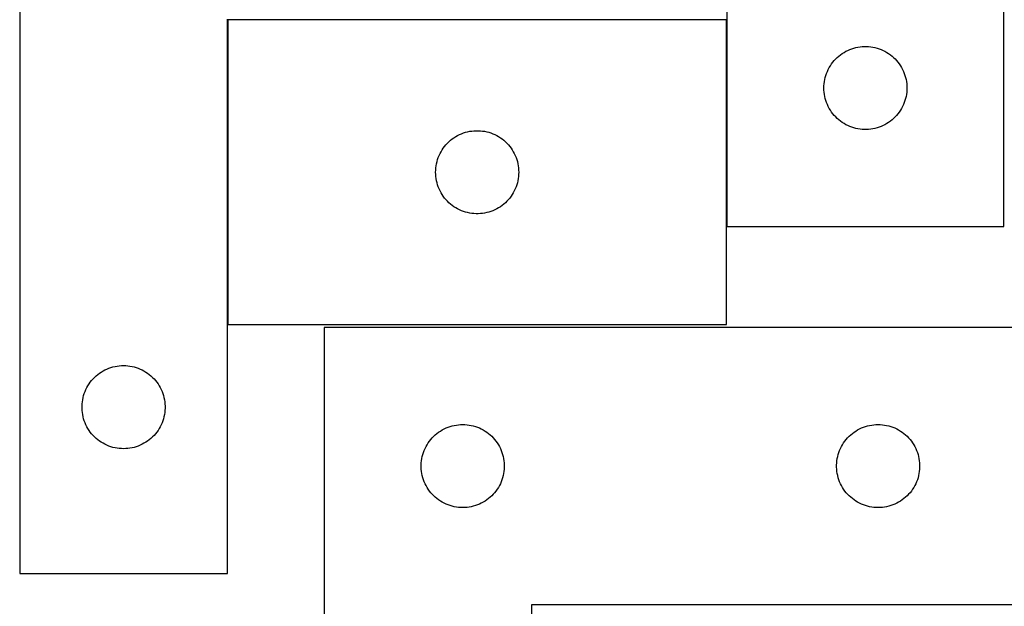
# Model space of a CAD drawing. Header units: millimetres. Extents: x 7 to 1493, y 7 to 2993.
# Tile 7 of 15: x 7 to 362, y 2606 to 2818. Entities that reach past the tile are written whole.
import ezdxf

# ---------------------------------------------------------------- set-up
doc = ezdxf.new("R2010")
doc.units = ezdxf.units.MM
doc.layers.add('COMMON', color=5, linetype='CONTINUOUS', true_color=0x0000ff)
doc.layers.add('CUT', color=7, linetype='CONTINUOUS', true_color=0x000000)

msp = doc.modelspace()

# ---------------------------------------------------------------- linework, layer by layer
at = {"layer": 'COMMON'}
for p, q in [((81.882847, 2817.998747), (81.882847, 2707.998747)), ((262.082849, 2743.398749), (262.082849, 2817.998747))]:
    msp.add_line(p, q, dxfattribs=at)
at = {"layer": 'CUT'}
for p, q in [((362.182849, 2743.398749), (362.182849, 2993.398749)), ((6.782847, 2918.198748), (6.782847, 2618.198748)), ((262.182849, 2918.398749), (262.182849, 2743.398749)), ((81.782847, 2618.198748), (81.782847, 2818.198748)), ((261.982848, 2817.998747), (81.982848, 2817.998747)), ((81.982848, 2817.998747), (81.982848, 2707.998747)), ((261.982848, 2707.998747), (261.982848, 2817.998747)), ((302.573951, 2804.916956), (303.179635, 2805.396338)), ((303.179635, 2805.396338), (303.809193, 2805.843905)), ((303.809193, 2805.843905), (304.460957, 2806.258469)), ((304.460957, 2806.258469), (305.133198, 2806.638931)), ((305.133198, 2806.638931), (305.824133, 2806.984283)), ((305.824133, 2806.984283), (306.53193, 2807.293609)), ((306.53193, 2807.293609), (307.254713, 2807.566088)), ((307.254713, 2807.566088), (307.990564, 2807.800997)), ((307.990564, 2807.800997), (308.737533, 2807.997715)), ((308.737533, 2807.997715), (309.493637, 2808.155719)), ((309.493637, 2808.155719), (310.256873, 2808.274589)), ((310.256873, 2808.274589), (311.025217, 2808.354012)), ((311.025217, 2808.354012), (311.79663, 2808.393776)), ((311.79663, 2808.393776), (312.569067, 2808.393776)), ((312.569067, 2808.393776), (313.340481, 2808.354012)), ((313.340481, 2808.354012), (314.108824, 2808.274589)), ((314.108824, 2808.274589), (314.87206, 2808.155719)), ((314.87206, 2808.155719), (315.628165, 2807.997715)), ((315.628165, 2807.997715), (316.375133, 2807.800997)), ((316.375133, 2807.800997), (317.110985, 2807.566088)), ((317.110985, 2807.566088), (317.833767, 2807.293609)), ((317.833767, 2807.293609), (318.541565, 2806.984283)), ((318.541565, 2806.984283), (319.2325, 2806.638931)), ((319.2325, 2806.638931), (319.904741, 2806.258469)), ((319.904741, 2806.258469), (320.556505, 2805.843905)), ((320.556505, 2805.843905), (321.186063, 2805.396338)), ((321.186063, 2805.396338), (321.791746, 2804.916956)), ((299.526215, 2801.449192), (299.957424, 2802.090066)), ((299.957424, 2802.090066), (300.421052, 2802.707892)), ((300.421052, 2802.707892), (300.91587, 2803.301031)), ((300.91587, 2803.301031), (301.440566, 2803.867912)), ((301.440566, 2803.867912), (301.993749, 2804.40703)), ((301.993749, 2804.40703), (302.573951, 2804.916956)), ((321.791746, 2804.916956), (322.371949, 2804.40703)), ((322.371949, 2804.40703), (322.925132, 2803.867912)), ((322.925132, 2803.867912), (323.449828, 2803.301031)), ((323.449828, 2803.301031), (323.944646, 2802.707892)), ((323.944646, 2802.707892), (324.408274, 2802.090066)), ((324.408274, 2802.090066), (324.839482, 2801.449192)), ((297.893318, 2797.960472), (298.147097, 2798.690031)), ((298.147097, 2798.690031), (298.438095, 2799.405558)), ((298.438095, 2799.405558), (298.765543, 2800.105156)), ((298.765543, 2800.105156), (299.12857, 2800.78697)), ((299.12857, 2800.78697), (299.526215, 2801.449192)), ((324.839482, 2801.449192), (325.237127, 2800.78697)), ((325.237127, 2800.78697), (325.600155, 2800.105156)), ((325.600155, 2800.105156), (325.927602, 2799.405558)), ((325.927602, 2799.405558), (326.218601, 2798.690031)), ((326.218601, 2798.690031), (326.47238, 2797.960472)), ((297.202737, 2794.170931), (297.262351, 2794.941064)), ((297.262351, 2794.941064), (297.36153, 2795.707108)), ((297.36153, 2795.707108), (297.500014, 2796.46703)), ((297.500014, 2796.46703), (297.677433, 2797.218816)), ((297.677433, 2797.218816), (297.893318, 2797.960472)), ((326.47238, 2797.960472), (326.688265, 2797.218816)), ((326.688265, 2797.218816), (326.865684, 2796.46703)), ((326.865684, 2796.46703), (327.004167, 2795.707108)), ((327.004167, 2795.707108), (327.103347, 2794.941064)), ((327.103347, 2794.941064), (327.16296, 2794.170931)), ((297.182849, 2793.398749), (297.202737, 2794.170931)), ((297.202737, 2792.626568), (297.182849, 2793.398749)), ((297.262351, 2791.856434), (297.202737, 2792.626568)), ((297.36153, 2791.090391), (297.262351, 2791.856434)), ((327.103347, 2791.856434), (327.004167, 2791.090391)), ((327.16296, 2792.626568), (327.103347, 2791.856434)), ((327.16296, 2794.170931), (327.182849, 2793.398749)), ((327.182849, 2793.398749), (327.16296, 2792.626568)), ((297.500014, 2790.330468), (297.36153, 2791.090391)), ((297.677433, 2789.578683), (297.500014, 2790.330468)), ((297.893318, 2788.837027), (297.677433, 2789.578683)), ((298.147097, 2788.107468), (297.893318, 2788.837027)), ((298.438095, 2787.391941), (298.147097, 2788.107468)), ((326.218601, 2788.107468), (325.927602, 2787.391941)), ((326.47238, 2788.837027), (326.218601, 2788.107468)), ((326.688265, 2789.578683), (326.47238, 2788.837027)), ((326.865684, 2790.330468), (326.688265, 2789.578683)), ((327.004167, 2791.090391), (326.865684, 2790.330468)), ((298.765543, 2786.692342), (298.438095, 2787.391941)), ((299.12857, 2786.010528), (298.765543, 2786.692342)), ((299.526215, 2785.348306), (299.12857, 2786.010528)), ((299.957424, 2784.707433), (299.526215, 2785.348306)), ((300.421052, 2784.089607), (299.957424, 2784.707433)), ((300.91587, 2783.496467), (300.421052, 2784.089607)), ((323.944646, 2784.089607), (323.449828, 2783.496467)), ((324.408274, 2784.707433), (323.944646, 2784.089607)), ((324.839482, 2785.348306), (324.408274, 2784.707433)), ((325.237127, 2786.010528), (324.839482, 2785.348306)), ((325.600155, 2786.692342), (325.237127, 2786.010528)), ((325.927602, 2787.391941), (325.600155, 2786.692342)), ((301.440566, 2782.929587), (300.91587, 2783.496467)), ((301.993749, 2782.390469), (301.440566, 2782.929587)), ((302.573951, 2781.880543), (301.993749, 2782.390469)), ((303.179635, 2781.401161), (302.573951, 2781.880543)), ((303.809193, 2780.953594), (303.179635, 2781.401161)), ((304.460957, 2780.53903), (303.809193, 2780.953594)), ((305.133198, 2780.158567), (304.460957, 2780.53903)), ((319.904741, 2780.53903), (319.2325, 2780.158567)), ((320.556505, 2780.953594), (319.904741, 2780.53903)), ((321.186063, 2781.401161), (320.556505, 2780.953594)), ((321.791746, 2781.880543), (321.186063, 2781.401161)), ((322.371949, 2782.390469), (321.791746, 2781.880543)), ((322.925132, 2782.929587), (322.371949, 2782.390469)), ((323.449828, 2783.496467), (322.925132, 2782.929587)), ((165.624132, 2776.584281), (166.331929, 2776.893607)), ((166.331929, 2776.893607), (167.054712, 2777.166086)), ((167.054712, 2777.166086), (167.790563, 2777.400995)), ((167.790563, 2777.400995), (168.537532, 2777.597713)), ((168.537532, 2777.597713), (169.293636, 2777.755717)), ((169.293636, 2777.755717), (170.056872, 2777.874587)), ((170.056872, 2777.874587), (170.825216, 2777.95401)), ((170.825216, 2777.95401), (171.596629, 2777.993774)), ((171.596629, 2777.993774), (172.369066, 2777.993774)), ((172.369066, 2777.993774), (173.14048, 2777.95401)), ((173.14048, 2777.95401), (173.908823, 2777.874587)), ((173.908823, 2777.874587), (174.672059, 2777.755717)), ((174.672059, 2777.755717), (175.428164, 2777.597713)), ((175.428164, 2777.597713), (176.175132, 2777.400995)), ((176.175132, 2777.400995), (176.910984, 2777.166086)), ((176.910984, 2777.166086), (177.633766, 2776.893607)), ((177.633766, 2776.893607), (178.341564, 2776.584281)), ((305.824133, 2779.813215), (305.133198, 2780.158567)), ((306.53193, 2779.50389), (305.824133, 2779.813215)), ((307.254713, 2779.231411), (306.53193, 2779.50389)), ((307.990564, 2778.996501), (307.254713, 2779.231411)), ((308.737533, 2778.799784), (307.990564, 2778.996501)), ((309.493637, 2778.64178), (308.737533, 2778.799784)), ((310.256873, 2778.522909), (309.493637, 2778.64178)), ((311.025217, 2778.443486), (310.256873, 2778.522909)), ((311.79663, 2778.403722), (311.025217, 2778.443486)), ((312.569067, 2778.403722), (311.79663, 2778.403722)), ((313.340481, 2778.443486), (312.569067, 2778.403722)), ((314.108824, 2778.522909), (313.340481, 2778.443486)), ((314.87206, 2778.64178), (314.108824, 2778.522909)), ((315.628165, 2778.799784), (314.87206, 2778.64178)), ((316.375133, 2778.996501), (315.628165, 2778.799784)), ((317.110985, 2779.231411), (316.375133, 2778.996501)), ((317.833767, 2779.50389), (317.110985, 2779.231411)), ((318.541565, 2779.813215), (317.833767, 2779.50389)), ((319.2325, 2780.158567), (318.541565, 2779.813215)), ((160.715869, 2772.901029), (161.240565, 2773.46791)), ((161.240565, 2773.46791), (161.793748, 2774.007028)), ((161.793748, 2774.007028), (162.37395, 2774.516954)), ((162.37395, 2774.516954), (162.979634, 2774.996336)), ((162.979634, 2774.996336), (163.609192, 2775.443903)), ((163.609192, 2775.443903), (164.260956, 2775.858467)), ((164.260956, 2775.858467), (164.933197, 2776.238929)), ((164.933197, 2776.238929), (165.624132, 2776.584281)), ((178.341564, 2776.584281), (179.032499, 2776.238929)), ((179.032499, 2776.238929), (179.70474, 2775.858467)), ((179.70474, 2775.858467), (180.356504, 2775.443903)), ((180.356504, 2775.443903), (180.986062, 2774.996336)), ((180.986062, 2774.996336), (181.591745, 2774.516954)), ((181.591745, 2774.516954), (182.171948, 2774.007028)), ((182.171948, 2774.007028), (182.725131, 2773.46791)), ((182.725131, 2773.46791), (183.249827, 2772.901029)), ((158.565542, 2769.705154), (158.928569, 2770.386968)), ((158.928569, 2770.386968), (159.326214, 2771.04919)), ((159.326214, 2771.04919), (159.757423, 2771.690064)), ((159.757423, 2771.690064), (160.221051, 2772.30789)), ((160.221051, 2772.30789), (160.715869, 2772.901029)), ((183.249827, 2772.901029), (183.744645, 2772.30789)), ((183.744645, 2772.30789), (184.208273, 2771.690064)), ((184.208273, 2771.690064), (184.639481, 2771.04919)), ((184.639481, 2771.04919), (185.037126, 2770.386968)), ((185.037126, 2770.386968), (185.400154, 2769.705154)), ((157.300013, 2766.067028), (157.477432, 2766.818814)), ((157.477432, 2766.818814), (157.693317, 2767.56047)), ((157.693317, 2767.56047), (157.947096, 2768.290029)), ((157.947096, 2768.290029), (158.238094, 2769.005556)), ((158.238094, 2769.005556), (158.565542, 2769.705154)), ((185.400154, 2769.705154), (185.727601, 2769.005556)), ((185.727601, 2769.005556), (186.0186, 2768.290029)), ((186.0186, 2768.290029), (186.272379, 2767.56047)), ((186.272379, 2767.56047), (186.488264, 2766.818814)), ((186.488264, 2766.818814), (186.665683, 2766.067028)), ((156.982848, 2762.998747), (157.002736, 2763.770929)), ((157.002736, 2762.226566), (156.982848, 2762.998747)), ((157.002736, 2763.770929), (157.06235, 2764.541062)), ((157.06235, 2764.541062), (157.161529, 2765.307106)), ((157.161529, 2765.307106), (157.300013, 2766.067028)), ((186.665683, 2766.067028), (186.804166, 2765.307106)), ((186.804166, 2765.307106), (186.903346, 2764.541062)), ((186.903346, 2764.541062), (186.962959, 2763.770929)), ((186.962959, 2763.770929), (186.982848, 2762.998747)), ((186.982848, 2762.998747), (186.962959, 2762.226566)), ((157.06235, 2761.456432), (157.002736, 2762.226566)), ((157.161529, 2760.690389), (157.06235, 2761.456432)), ((157.300013, 2759.930466), (157.161529, 2760.690389)), ((157.477432, 2759.178681), (157.300013, 2759.930466)), ((157.693317, 2758.437025), (157.477432, 2759.178681)), ((186.488264, 2759.178681), (186.272379, 2758.437025)), ((186.665683, 2759.930466), (186.488264, 2759.178681)), ((186.804166, 2760.690389), (186.665683, 2759.930466)), ((186.903346, 2761.456432), (186.804166, 2760.690389)), ((186.962959, 2762.226566), (186.903346, 2761.456432)), ((157.947096, 2757.707466), (157.693317, 2758.437025)), ((158.238094, 2756.991939), (157.947096, 2757.707466)), ((158.565542, 2756.29234), (158.238094, 2756.991939)), ((158.928569, 2755.610526), (158.565542, 2756.29234)), ((159.326214, 2754.948304), (158.928569, 2755.610526)), ((185.037126, 2755.610526), (184.639481, 2754.948304)), ((185.400154, 2756.29234), (185.037126, 2755.610526)), ((185.727601, 2756.991939), (185.400154, 2756.29234)), ((186.0186, 2757.707466), (185.727601, 2756.991939)), ((186.272379, 2758.437025), (186.0186, 2757.707466)), ((159.757423, 2754.307431), (159.326214, 2754.948304)), ((160.221051, 2753.689605), (159.757423, 2754.307431)), ((160.715869, 2753.096465), (160.221051, 2753.689605)), ((161.240565, 2752.529585), (160.715869, 2753.096465)), ((161.793748, 2751.990467), (161.240565, 2752.529585)), ((162.37395, 2751.480541), (161.793748, 2751.990467)), ((182.171948, 2751.990467), (181.591745, 2751.480541)), ((182.725131, 2752.529585), (182.171948, 2751.990467)), ((183.249827, 2753.096465), (182.725131, 2752.529585)), ((183.744645, 2753.689605), (183.249827, 2753.096465)), ((184.208273, 2754.307431), (183.744645, 2753.689605)), ((184.639481, 2754.948304), (184.208273, 2754.307431)), ((162.979634, 2751.001159), (162.37395, 2751.480541)), ((163.609192, 2750.553592), (162.979634, 2751.001159)), ((164.260956, 2750.139028), (163.609192, 2750.553592)), ((164.933197, 2749.758565), (164.260956, 2750.139028)), ((165.624132, 2749.413213), (164.933197, 2749.758565)), ((166.331929, 2749.103888), (165.624132, 2749.413213)), ((167.054712, 2748.831409), (166.331929, 2749.103888)), ((167.790563, 2748.596499), (167.054712, 2748.831409)), ((168.537532, 2748.399782), (167.790563, 2748.596499)), ((176.175132, 2748.596499), (175.428164, 2748.399782)), ((176.910984, 2748.831409), (176.175132, 2748.596499)), ((177.633766, 2749.103888), (176.910984, 2748.831409)), ((178.341564, 2749.413213), (177.633766, 2749.103888)), ((179.032499, 2749.758565), (178.341564, 2749.413213)), ((179.70474, 2750.139028), (179.032499, 2749.758565)), ((180.356504, 2750.553592), (179.70474, 2750.139028)), ((180.986062, 2751.001159), (180.356504, 2750.553592)), ((181.591745, 2751.480541), (180.986062, 2751.001159)), ((169.293636, 2748.241778), (168.537532, 2748.399782)), ((170.056872, 2748.122907), (169.293636, 2748.241778)), ((170.825216, 2748.043484), (170.056872, 2748.122907)), ((171.596629, 2748.00372), (170.825216, 2748.043484)), ((172.369066, 2748.00372), (171.596629, 2748.00372)), ((173.14048, 2748.043484), (172.369066, 2748.00372)), ((173.908823, 2748.122907), (173.14048, 2748.043484)), ((174.672059, 2748.241778), (173.908823, 2748.122907)), ((175.428164, 2748.399782), (174.672059, 2748.241778)), ((262.182849, 2743.398749), (362.182849, 2743.398749)), ((81.982848, 2707.998747), (261.982848, 2707.998747)), ((116.767199, 2706.932916), (116.767199, 2406.932916)), ((366.767199, 2706.932916), (116.767199, 2706.932916)), ((36.894626, 2691.253027), (37.57644, 2691.616055)), ((37.57644, 2691.616055), (38.276038, 2691.943502)), ((38.276038, 2691.943502), (38.991565, 2692.234501)), ((38.991565, 2692.234501), (39.721124, 2692.488279)), ((39.721124, 2692.488279), (40.46278, 2692.704164)), ((40.46278, 2692.704164), (41.214566, 2692.881584)), ((41.214566, 2692.881584), (41.974488, 2693.020067)), ((41.974488, 2693.020067), (42.740532, 2693.119246)), ((42.740532, 2693.119246), (43.510665, 2693.17886)), ((43.510665, 2693.17886), (44.282847, 2693.198748)), ((44.282847, 2693.198748), (45.055028, 2693.17886)), ((45.055028, 2693.17886), (45.825162, 2693.119246)), ((45.825162, 2693.119246), (46.591205, 2693.020067)), ((46.591205, 2693.020067), (47.351128, 2692.881584)), ((47.351128, 2692.881584), (48.102914, 2692.704164)), ((48.102914, 2692.704164), (48.844569, 2692.488279)), ((48.844569, 2692.488279), (49.574128, 2692.234501)), ((49.574128, 2692.234501), (50.289655, 2691.943502)), ((50.289655, 2691.943502), (50.989254, 2691.616055)), ((50.989254, 2691.616055), (51.671068, 2691.253027)), ((32.76464, 2687.807646), (33.274566, 2688.387848)), ((33.274566, 2688.387848), (33.813684, 2688.941031)), ((33.813684, 2688.941031), (34.380565, 2689.465727)), ((34.380565, 2689.465727), (34.973705, 2689.960545)), ((34.973705, 2689.960545), (35.59153, 2690.424173)), ((35.59153, 2690.424173), (36.232404, 2690.855382)), ((36.232404, 2690.855382), (36.894626, 2691.253027)), ((51.671068, 2691.253027), (52.33329, 2690.855382)), ((52.33329, 2690.855382), (52.974163, 2690.424173)), ((52.974163, 2690.424173), (53.591989, 2689.960545)), ((53.591989, 2689.960545), (54.185129, 2689.465727)), ((54.185129, 2689.465727), (54.752009, 2688.941031)), ((54.752009, 2688.941031), (55.291127, 2688.387848)), ((55.291127, 2688.387848), (55.801053, 2687.807646)), ((30.387987, 2683.849667), (30.697313, 2684.557464)), ((30.697313, 2684.557464), (31.042665, 2685.248399)), ((31.042665, 2685.248399), (31.423127, 2685.92064)), ((31.423127, 2685.92064), (31.837692, 2686.572404)), ((31.837692, 2686.572404), (32.285258, 2687.201963)), ((32.285258, 2687.201963), (32.76464, 2687.807646)), ((55.801053, 2687.807646), (56.280435, 2687.201963)), ((56.280435, 2687.201963), (56.728002, 2686.572404)), ((56.728002, 2686.572404), (57.142566, 2685.92064)), ((57.142566, 2685.92064), (57.523029, 2685.248399)), ((57.523029, 2685.248399), (57.868381, 2684.557464)), ((57.868381, 2684.557464), (58.177706, 2683.849667)), ((29.407007, 2680.124724), (29.525878, 2680.88796)), ((29.525878, 2680.88796), (29.683881, 2681.644064)), ((29.683881, 2681.644064), (29.880599, 2682.391033)), ((29.880599, 2682.391033), (30.115508, 2683.126884)), ((30.115508, 2683.126884), (30.387987, 2683.849667)), ((58.177706, 2683.849667), (58.450185, 2683.126884)), ((58.450185, 2683.126884), (58.685095, 2682.391033)), ((58.685095, 2682.391033), (58.881812, 2681.644064)), ((58.881812, 2681.644064), (59.039816, 2680.88796)), ((59.039816, 2680.88796), (59.158687, 2680.124724)), ((29.28782, 2678.584967), (29.327584, 2679.35638)), ((29.28782, 2677.81253), (29.28782, 2678.584967)), ((29.327584, 2677.041116), (29.28782, 2677.81253)), ((29.327584, 2679.35638), (29.407007, 2680.124724)), ((59.158687, 2680.124724), (59.23811, 2679.35638)), ((59.23811, 2679.35638), (59.277874, 2678.584967)), ((59.277874, 2677.81253), (59.23811, 2677.041116)), ((59.277874, 2678.584967), (59.277874, 2677.81253)), ((29.407007, 2676.272773), (29.327584, 2677.041116)), ((29.525878, 2675.509537), (29.407007, 2676.272773)), ((29.683881, 2674.753432), (29.525878, 2675.509537)), ((29.880599, 2674.006464), (29.683881, 2674.753432)), ((30.115508, 2673.270613), (29.880599, 2674.006464)), ((58.685095, 2674.006464), (58.450185, 2673.270613)), ((58.881812, 2674.753432), (58.685095, 2674.006464)), ((59.039816, 2675.509537), (58.881812, 2674.753432)), ((59.158687, 2676.272773), (59.039816, 2675.509537)), ((59.23811, 2677.041116), (59.158687, 2676.272773)), ((30.387987, 2672.54783), (30.115508, 2673.270613)), ((30.697313, 2671.840032), (30.387987, 2672.54783)), ((31.042665, 2671.149097), (30.697313, 2671.840032)), ((31.423127, 2670.476856), (31.042665, 2671.149097)), ((31.837692, 2669.825092), (31.423127, 2670.476856)), ((57.142566, 2670.476856), (56.728002, 2669.825092)), ((57.523029, 2671.149097), (57.142566, 2670.476856)), ((57.868381, 2671.840032), (57.523029, 2671.149097)), ((58.177706, 2672.54783), (57.868381, 2671.840032)), ((58.450185, 2673.270613), (58.177706, 2672.54783)), ((159.378978, 2669.987195), (160.060792, 2670.350223)), ((160.060792, 2670.350223), (160.76039, 2670.67767)), ((160.76039, 2670.67767), (161.475917, 2670.968669)), ((161.475917, 2670.968669), (162.205476, 2671.222447)), ((162.205476, 2671.222447), (162.947132, 2671.438332)), ((162.947132, 2671.438332), (163.698918, 2671.615752)), ((163.698918, 2671.615752), (164.45884, 2671.754235)), ((164.45884, 2671.754235), (165.224884, 2671.853414)), ((165.224884, 2671.853414), (165.995017, 2671.913028)), ((165.995017, 2671.913028), (166.767199, 2671.932916)), ((166.767199, 2671.932916), (167.53938, 2671.913028)), ((167.53938, 2671.913028), (168.309514, 2671.853414)), ((168.309514, 2671.853414), (169.075557, 2671.754235)), ((169.075557, 2671.754235), (169.83548, 2671.615752)), ((169.83548, 2671.615752), (170.587266, 2671.438332)), ((170.587266, 2671.438332), (171.328921, 2671.222447)), ((171.328921, 2671.222447), (172.05848, 2670.968669)), ((172.05848, 2670.968669), (172.774007, 2670.67767)), ((172.774007, 2670.67767), (173.473606, 2670.350223)), ((173.473606, 2670.350223), (174.15542, 2669.987195)), ((309.378978, 2669.987195), (310.060792, 2670.350223)), ((310.060792, 2670.350223), (310.76039, 2670.67767)), ((310.76039, 2670.67767), (311.475917, 2670.968669)), ((311.475917, 2670.968669), (312.205476, 2671.222447)), ((312.205476, 2671.222447), (312.947132, 2671.438332)), ((312.947132, 2671.438332), (313.698918, 2671.615752)), ((313.698918, 2671.615752), (314.45884, 2671.754235)), ((314.45884, 2671.754235), (315.224884, 2671.853414)), ((315.224884, 2671.853414), (315.995017, 2671.913028)), ((315.995017, 2671.913028), (316.767199, 2671.932916)), ((316.767199, 2671.932916), (317.53938, 2671.913028)), ((317.53938, 2671.913028), (318.309514, 2671.853414)), ((318.309514, 2671.853414), (319.075557, 2671.754235)), ((319.075557, 2671.754235), (319.83548, 2671.615752)), ((319.83548, 2671.615752), (320.587266, 2671.438332)), ((320.587266, 2671.438332), (321.328921, 2671.222447)), ((321.328921, 2671.222447), (322.05848, 2670.968669)), ((322.05848, 2670.968669), (322.774007, 2670.67767)), ((322.774007, 2670.67767), (323.473606, 2670.350223)), ((323.473606, 2670.350223), (324.15542, 2669.987195)), ((32.285258, 2669.195534), (31.837692, 2669.825092)), ((32.76464, 2668.589851), (32.285258, 2669.195534)), ((33.274566, 2668.009648), (32.76464, 2668.589851)), ((33.813684, 2667.456465), (33.274566, 2668.009648)), ((34.380565, 2666.931769), (33.813684, 2667.456465)), ((34.973705, 2666.436951), (34.380565, 2666.931769)), ((54.185129, 2666.931769), (53.591989, 2666.436951)), ((54.752009, 2667.456465), (54.185129, 2666.931769)), ((55.291127, 2668.009648), (54.752009, 2667.456465)), ((55.801053, 2668.589851), (55.291127, 2668.009648)), ((56.280435, 2669.195534), (55.801053, 2668.589851)), ((56.728002, 2669.825092), (56.280435, 2669.195534)), ((155.248992, 2666.541814), (155.758918, 2667.122016)), ((155.758918, 2667.122016), (156.298036, 2667.675199)), ((156.298036, 2667.675199), (156.864917, 2668.199895)), ((156.864917, 2668.199895), (157.458056, 2668.694713)), ((157.458056, 2668.694713), (158.075882, 2669.158341)), ((158.075882, 2669.158341), (158.716756, 2669.58955)), ((158.716756, 2669.58955), (159.378978, 2669.987195)), ((174.15542, 2669.987195), (174.817642, 2669.58955)), ((174.817642, 2669.58955), (175.458515, 2669.158341)), ((175.458515, 2669.158341), (176.076341, 2668.694713)), ((176.076341, 2668.694713), (176.669481, 2668.199895)), ((176.669481, 2668.199895), (177.236361, 2667.675199)), ((177.236361, 2667.675199), (177.775479, 2667.122016)), ((177.775479, 2667.122016), (178.285405, 2666.541814)), ((305.248992, 2666.541814), (305.758918, 2667.122016)), ((305.758918, 2667.122016), (306.298036, 2667.675199)), ((306.298036, 2667.675199), (306.864917, 2668.199895)), ((306.864917, 2668.199895), (307.458056, 2668.694713)), ((307.458056, 2668.694713), (308.075882, 2669.158341)), ((308.075882, 2669.158341), (308.716756, 2669.58955)), ((308.716756, 2669.58955), (309.378978, 2669.987195)), ((324.15542, 2669.987195), (324.817642, 2669.58955)), ((324.817642, 2669.58955), (325.458515, 2669.158341)), ((325.458515, 2669.158341), (326.076341, 2668.694713)), ((326.076341, 2668.694713), (326.669481, 2668.199895)), ((326.669481, 2668.199895), (327.236361, 2667.675199)), ((327.236361, 2667.675199), (327.775479, 2667.122016)), ((327.775479, 2667.122016), (328.285405, 2666.541814)), ((35.59153, 2665.973323), (34.973705, 2666.436951)), ((36.232404, 2665.542115), (35.59153, 2665.973323)), ((36.894626, 2665.14447), (36.232404, 2665.542115)), ((37.57644, 2664.781442), (36.894626, 2665.14447)), ((38.276038, 2664.453995), (37.57644, 2664.781442)), ((38.991565, 2664.162996), (38.276038, 2664.453995)), ((39.721124, 2663.909218), (38.991565, 2664.162996)), ((40.46278, 2663.693332), (39.721124, 2663.909218)), ((41.214566, 2663.515913), (40.46278, 2663.693332)), ((41.974488, 2663.37743), (41.214566, 2663.515913)), ((42.740532, 2663.27825), (41.974488, 2663.37743)), ((43.510665, 2663.218637), (42.740532, 2663.27825)), ((44.282847, 2663.198748), (43.510665, 2663.218637)), ((45.055028, 2663.218637), (44.282847, 2663.198748)), ((45.825162, 2663.27825), (45.055028, 2663.218637)), ((46.591205, 2663.37743), (45.825162, 2663.27825)), ((47.351128, 2663.515913), (46.591205, 2663.37743)), ((48.102914, 2663.693332), (47.351128, 2663.515913)), ((48.844569, 2663.909218), (48.102914, 2663.693332)), ((49.574128, 2664.162996), (48.844569, 2663.909218)), ((50.289655, 2664.453995), (49.574128, 2664.162996)), ((50.989254, 2664.781442), (50.289655, 2664.453995)), ((51.671068, 2665.14447), (50.989254, 2664.781442)), ((52.33329, 2665.542115), (51.671068, 2665.14447)), ((52.974163, 2665.973323), (52.33329, 2665.542115)), ((53.591989, 2666.436951), (52.974163, 2665.973323)), ((152.872339, 2662.583835), (153.181665, 2663.291632)), ((153.181665, 2663.291632), (153.527017, 2663.982567)), ((153.527017, 2663.982567), (153.907479, 2664.654808)), ((153.907479, 2664.654808), (154.322044, 2665.306572)), ((154.322044, 2665.306572), (154.76961, 2665.93613)), ((154.76961, 2665.93613), (155.248992, 2666.541814)), ((178.285405, 2666.541814), (178.764787, 2665.93613)), ((178.764787, 2665.93613), (179.212354, 2665.306572)), ((179.212354, 2665.306572), (179.626918, 2664.654808)), ((179.626918, 2664.654808), (180.007381, 2663.982567)), ((180.007381, 2663.982567), (180.352733, 2663.291632)), ((180.352733, 2663.291632), (180.662058, 2662.583835)), ((302.872339, 2662.583835), (303.181665, 2663.291632)), ((303.181665, 2663.291632), (303.527017, 2663.982567)), ((303.527017, 2663.982567), (303.907479, 2664.654808)), ((303.907479, 2664.654808), (304.322044, 2665.306572)), ((304.322044, 2665.306572), (304.76961, 2665.93613)), ((304.76961, 2665.93613), (305.248992, 2666.541814)), ((328.285405, 2666.541814), (328.764787, 2665.93613)), ((328.764787, 2665.93613), (329.212354, 2665.306572)), ((329.212354, 2665.306572), (329.626918, 2664.654808)), ((329.626918, 2664.654808), (330.007381, 2663.982567)), ((330.007381, 2663.982567), (330.352733, 2663.291632)), ((330.352733, 2663.291632), (330.662058, 2662.583835)), ((151.891359, 2658.858892), (152.010229, 2659.622128)), ((152.010229, 2659.622128), (152.168233, 2660.378232)), ((152.168233, 2660.378232), (152.364951, 2661.125201)), ((152.364951, 2661.125201), (152.59986, 2661.861052)), ((152.59986, 2661.861052), (152.872339, 2662.583835)), ((180.662058, 2662.583835), (180.934537, 2661.861052)), ((180.934537, 2661.861052), (181.169447, 2661.125201)), ((181.169447, 2661.125201), (181.366164, 2660.378232)), ((181.366164, 2660.378232), (181.524168, 2659.622128)), ((181.524168, 2659.622128), (181.643039, 2658.858892)), ((301.891359, 2658.858892), (302.010229, 2659.622128)), ((302.010229, 2659.622128), (302.168233, 2660.378232)), ((302.168233, 2660.378232), (302.364951, 2661.125201)), ((302.364951, 2661.125201), (302.59986, 2661.861052)), ((302.59986, 2661.861052), (302.872339, 2662.583835)), ((330.662058, 2662.583835), (330.934537, 2661.861052)), ((330.934537, 2661.861052), (331.169447, 2661.125201)), ((331.169447, 2661.125201), (331.366164, 2660.378232)), ((331.366164, 2660.378232), (331.524168, 2659.622128)), ((331.524168, 2659.622128), (331.643039, 2658.858892)), ((151.772172, 2657.319135), (151.811936, 2658.090548)), ((151.772172, 2656.546698), (151.772172, 2657.319135)), ((151.811936, 2655.775284), (151.772172, 2656.546698)), ((151.811936, 2658.090548), (151.891359, 2658.858892)), ((181.643039, 2658.858892), (181.722462, 2658.090548)), ((181.722462, 2658.090548), (181.762226, 2657.319135)), ((181.762226, 2656.546698), (181.722462, 2655.775284)), ((181.762226, 2657.319135), (181.762226, 2656.546698)), ((301.772172, 2657.319135), (301.811936, 2658.090548)), ((301.772172, 2656.546698), (301.772172, 2657.319135)), ((301.811936, 2655.775284), (301.772172, 2656.546698)), ((301.811936, 2658.090548), (301.891359, 2658.858892)), ((331.643039, 2658.858892), (331.722462, 2658.090548)), ((331.722462, 2658.090548), (331.762226, 2657.319135)), ((331.762226, 2656.546698), (331.722462, 2655.775284)), ((331.762226, 2657.319135), (331.762226, 2656.546698)), ((151.891359, 2655.006941), (151.811936, 2655.775284)), ((152.010229, 2654.243705), (151.891359, 2655.006941)), ((152.168233, 2653.4876), (152.010229, 2654.243705)), ((152.364951, 2652.740632), (152.168233, 2653.4876)), ((152.59986, 2652.004781), (152.364951, 2652.740632)), ((181.169447, 2652.740632), (180.934537, 2652.004781)), ((181.366164, 2653.4876), (181.169447, 2652.740632)), ((181.524168, 2654.243705), (181.366164, 2653.4876)), ((181.643039, 2655.006941), (181.524168, 2654.243705)), ((181.722462, 2655.775284), (181.643039, 2655.006941)), ((301.891359, 2655.006941), (301.811936, 2655.775284)), ((302.010229, 2654.243705), (301.891359, 2655.006941)), ((302.168233, 2653.4876), (302.010229, 2654.243705)), ((302.364951, 2652.740632), (302.168233, 2653.4876)), ((302.59986, 2652.004781), (302.364951, 2652.740632)), ((331.169447, 2652.740632), (330.934537, 2652.004781)), ((331.366164, 2653.4876), (331.169447, 2652.740632)), ((331.524168, 2654.243705), (331.366164, 2653.4876)), ((331.643039, 2655.006941), (331.524168, 2654.243705)), ((331.722462, 2655.775284), (331.643039, 2655.006941)), ((152.872339, 2651.281998), (152.59986, 2652.004781)), ((153.181665, 2650.5742), (152.872339, 2651.281998)), ((153.527017, 2649.883265), (153.181665, 2650.5742)), ((153.907479, 2649.211024), (153.527017, 2649.883265)), ((154.322044, 2648.55926), (153.907479, 2649.211024)), ((179.626918, 2649.211024), (179.212354, 2648.55926)), ((180.007381, 2649.883265), (179.626918, 2649.211024)), ((180.352733, 2650.5742), (180.007381, 2649.883265)), ((180.662058, 2651.281998), (180.352733, 2650.5742)), ((180.934537, 2652.004781), (180.662058, 2651.281998)), ((302.872339, 2651.281998), (302.59986, 2652.004781)), ((303.181665, 2650.5742), (302.872339, 2651.281998)), ((303.527017, 2649.883265), (303.181665, 2650.5742)), ((303.907479, 2649.211024), (303.527017, 2649.883265)), ((304.322044, 2648.55926), (303.907479, 2649.211024)), ((329.626918, 2649.211024), (329.212354, 2648.55926)), ((330.007381, 2649.883265), (329.626918, 2649.211024)), ((330.352733, 2650.5742), (330.007381, 2649.883265)), ((330.662058, 2651.281998), (330.352733, 2650.5742)), ((330.934537, 2652.004781), (330.662058, 2651.281998)), ((154.76961, 2647.929702), (154.322044, 2648.55926)), ((155.248992, 2647.324019), (154.76961, 2647.929702)), ((155.758918, 2646.743816), (155.248992, 2647.324019)), ((156.298036, 2646.190633), (155.758918, 2646.743816)), ((156.864917, 2645.665937), (156.298036, 2646.190633)), ((157.458056, 2645.171119), (156.864917, 2645.665937)), ((176.669481, 2645.665937), (176.076341, 2645.171119)), ((177.236361, 2646.190633), (176.669481, 2645.665937)), ((177.775479, 2646.743816), (177.236361, 2646.190633)), ((178.285405, 2647.324019), (177.775479, 2646.743816)), ((178.764787, 2647.929702), (178.285405, 2647.324019)), ((179.212354, 2648.55926), (178.764787, 2647.929702)), ((304.76961, 2647.929702), (304.322044, 2648.55926)), ((305.248992, 2647.324019), (304.76961, 2647.929702)), ((305.758918, 2646.743816), (305.248992, 2647.324019)), ((306.298036, 2646.190633), (305.758918, 2646.743816)), ((306.864917, 2645.665937), (306.298036, 2646.190633)), ((307.458056, 2645.171119), (306.864917, 2645.665937)), ((326.669481, 2645.665937), (326.076341, 2645.171119)), ((327.236361, 2646.190633), (326.669481, 2645.665937)), ((327.775479, 2646.743816), (327.236361, 2646.190633)), ((328.285405, 2647.324019), (327.775479, 2646.743816)), ((328.764787, 2647.929702), (328.285405, 2647.324019)), ((329.212354, 2648.55926), (328.764787, 2647.929702)), ((158.075882, 2644.707491), (157.458056, 2645.171119)), ((158.716756, 2644.276283), (158.075882, 2644.707491)), ((159.378978, 2643.878638), (158.716756, 2644.276283)), ((160.060792, 2643.51561), (159.378978, 2643.878638)), ((160.76039, 2643.188163), (160.060792, 2643.51561)), ((161.475917, 2642.897164), (160.76039, 2643.188163)), ((162.205476, 2642.643386), (161.475917, 2642.897164)), ((162.947132, 2642.4275), (162.205476, 2642.643386)), ((163.698918, 2642.250081), (162.947132, 2642.4275)), ((164.45884, 2642.111598), (163.698918, 2642.250081)), ((165.224884, 2642.012418), (164.45884, 2642.111598)), ((165.995017, 2641.952805), (165.224884, 2642.012418)), ((166.767199, 2641.932916), (165.995017, 2641.952805)), ((167.53938, 2641.952805), (166.767199, 2641.932916)), ((168.309514, 2642.012418), (167.53938, 2641.952805)), ((169.075557, 2642.111598), (168.309514, 2642.012418)), ((169.83548, 2642.250081), (169.075557, 2642.111598)), ((170.587266, 2642.4275), (169.83548, 2642.250081)), ((171.328921, 2642.643386), (170.587266, 2642.4275)), ((172.05848, 2642.897164), (171.328921, 2642.643386)), ((172.774007, 2643.188163), (172.05848, 2642.897164)), ((173.473606, 2643.51561), (172.774007, 2643.188163)), ((174.15542, 2643.878638), (173.473606, 2643.51561)), ((174.817642, 2644.276283), (174.15542, 2643.878638)), ((175.458515, 2644.707491), (174.817642, 2644.276283)), ((176.076341, 2645.171119), (175.458515, 2644.707491)), ((308.075882, 2644.707491), (307.458056, 2645.171119)), ((308.716756, 2644.276283), (308.075882, 2644.707491)), ((309.378978, 2643.878638), (308.716756, 2644.276283)), ((310.060792, 2643.51561), (309.378978, 2643.878638)), ((310.76039, 2643.188163), (310.060792, 2643.51561)), ((311.475917, 2642.897164), (310.76039, 2643.188163)), ((312.205476, 2642.643386), (311.475917, 2642.897164)), ((312.947132, 2642.4275), (312.205476, 2642.643386)), ((313.698918, 2642.250081), (312.947132, 2642.4275)), ((314.45884, 2642.111598), (313.698918, 2642.250081)), ((315.224884, 2642.012418), (314.45884, 2642.111598)), ((315.995017, 2641.952805), (315.224884, 2642.012418)), ((316.767199, 2641.932916), (315.995017, 2641.952805)), ((317.53938, 2641.952805), (316.767199, 2641.932916)), ((318.309514, 2642.012418), (317.53938, 2641.952805)), ((319.075557, 2642.111598), (318.309514, 2642.012418)), ((319.83548, 2642.250081), (319.075557, 2642.111598)), ((320.587266, 2642.4275), (319.83548, 2642.250081)), ((321.328921, 2642.643386), (320.587266, 2642.4275)), ((322.05848, 2642.897164), (321.328921, 2642.643386)), ((322.774007, 2643.188163), (322.05848, 2642.897164)), ((323.473606, 2643.51561), (322.774007, 2643.188163)), ((324.15542, 2643.878638), (323.473606, 2643.51561)), ((324.817642, 2644.276283), (324.15542, 2643.878638)), ((325.458515, 2644.707491), (324.817642, 2644.276283)), ((326.076341, 2645.171119), (325.458515, 2644.707491)), ((6.782847, 2618.198748), (81.782847, 2618.198748)), ((191.767199, 2406.932916), (191.767199, 2606.932916)), ((191.767199, 2606.932916), (366.767199, 2606.932916))]:
    msp.add_line(p, q, dxfattribs=at)

doc.saveas('drawing.dxf')
